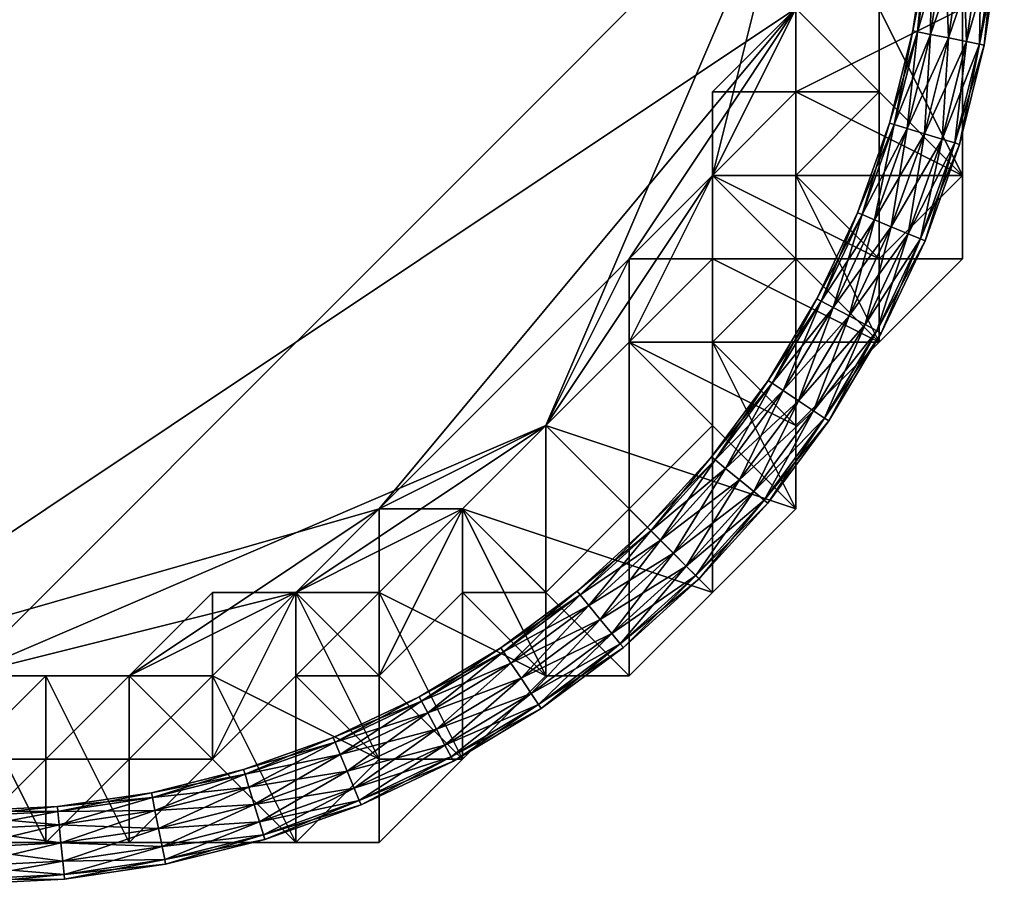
# Model space of a CAD drawing. Header units: millimetres. Extents: x -213362944 to -213361824, y -191479400 to -191477616.
# Tile 4 of 16: x -213362101 to -213361912, y -191479400 to -191479234. Entities that reach past the tile are written whole.
import ezdxf

# ---------------------------------------------------------------- set-up
doc = ezdxf.new("R2010")
doc.units = ezdxf.units.MM
doc.layers.add('005', color=7, linetype='Continuous', true_color=0xe499b8)

# ---------------------------------------------------------------- blocks, each defined once
blk = doc.blocks.new('Torus029')
at = {"color": 0}
mesh = blk.add_polyface(dxfattribs=at)
corners = [(200, 0), (198.1, -19.51, 3.5), (199.04, -19.6), (199.06, 0, 3.5), (195.55, -19.26, 6.06), (196.5, 0, 6.06), (192.07, -18.92, 7), (193, 0, 7), (188.59, -18.57, 6.06), (189.5, 0, 6.06), (186.04, -18.32, 3.5), (186.94, 0, 3.5), (185.1, -18.23, 0), (186, 0, 0), (186.04, -18.32, -3.5), (186.94, 0, -3.5), (188.59, -18.57, -6.06), (189.5, 0, -6.06), (192.07, -18.92, -7), (193, 0, -7), (195.55, -19.26, -6.06), (196.5, 0, -6.06), (198.1, -19.51, -3.5), (199.06, 0, -3.5), (195.24, -38.84, 3.5), (196.16, -39.02), (192.72, -38.34, 6.06), (189.29, -37.65, 7), (185.86, -36.97, 6.06), (183.35, -36.47, 3.5), (182.43, -36.29, 0), (183.35, -36.47, -3.5), (185.86, -36.97, -6.06), (189.29, -37.65, -7), (192.72, -38.34, -6.06), (195.24, -38.84, -3.5)]
mesh.append_faces([[corners[k] for k in face] for face in [(0, 1, 2), (3, 4, 1), (5, 6, 4), (7, 8, 6), (9, 10, 8), (11, 12, 10), (13, 14, 12), (15, 16, 14), (17, 18, 16), (19, 20, 18), (21, 22, 20), (23, 2, 22), (2, 24, 25), (1, 26, 24), (4, 27, 26), (6, 28, 27), (8, 29, 28), (10, 30, 29), (12, 31, 30), (14, 32, 31), (16, 33, 32), (18, 34, 33), (20, 35, 34), (22, 25, 35)]], dxfattribs={"vtx0": -1, "color": 0})
mesh.append_faces([[corners[k] for k in face] for face in [(0, 3, 1), (3, 5, 4), (5, 7, 6), (7, 9, 8), (9, 11, 10), (11, 13, 12), (13, 15, 14), (15, 17, 16), (17, 19, 18), (19, 21, 20), (21, 23, 22), (23, 0, 2), (2, 1, 24), (1, 4, 26), (4, 6, 27), (6, 8, 28), (8, 10, 29), (10, 12, 30), (12, 14, 31), (14, 16, 32), (16, 18, 33), (18, 20, 34), (20, 22, 35), (22, 2, 25)]], dxfattribs={"vtx2": -1, "color": 0})
mesh = blk.add_polyface(dxfattribs=at)
corners = [(196.16, -39.02), (190.49, -57.78, 3.5), (191.39, -58.06), (195.24, -38.84, 3.5), (188.04, -57.04, 6.06), (192.72, -38.34, 6.06), (184.69, -56.02, 7), (189.29, -37.65, 7), (181.34, -55.01, 6.06), (185.86, -36.97, 6.06), (178.89, -54.27, 3.5), (183.35, -36.47, 3.5), (177.99, -53.99, 0), (182.43, -36.29, 0), (178.89, -54.27, -3.5), (183.35, -36.47, -3.5), (181.34, -55.01, -6.06), (185.86, -36.97, -6.06), (184.69, -56.02, -7), (189.29, -37.65, -7), (188.04, -57.04, -6.06), (192.72, -38.34, -6.06), (190.49, -57.78, -3.5), (195.24, -38.84, -3.5), (183.91, -76.18, 3.5), (184.78, -76.54), (181.54, -75.2, 6.06), (178.31, -73.86, 7), (175.08, -72.52, 6.06), (172.71, -71.54, 3.5), (171.84, -71.18, 0), (172.71, -71.54, -3.5), (175.08, -72.52, -6.06), (178.31, -73.86, -7), (181.54, -75.2, -6.06), (183.91, -76.18, -3.5)]
mesh.append_faces([[corners[k] for k in face] for face in [(0, 1, 2), (3, 4, 1), (5, 6, 4), (7, 8, 6), (9, 10, 8), (11, 12, 10), (13, 14, 12), (15, 16, 14), (17, 18, 16), (19, 20, 18), (21, 22, 20), (23, 2, 22), (2, 24, 25), (1, 26, 24), (4, 27, 26), (6, 28, 27), (8, 29, 28), (10, 30, 29), (12, 31, 30), (14, 32, 31), (16, 33, 32), (18, 34, 33), (20, 35, 34), (22, 25, 35)]], dxfattribs={"vtx0": -1, "color": 0})
mesh.append_faces([[corners[k] for k in face] for face in [(0, 3, 1), (3, 5, 4), (5, 7, 6), (7, 9, 8), (9, 11, 10), (11, 13, 12), (13, 15, 14), (15, 17, 16), (17, 19, 18), (19, 21, 20), (21, 23, 22), (23, 0, 2), (2, 1, 24), (1, 4, 26), (4, 6, 27), (6, 8, 28), (8, 10, 29), (10, 12, 30), (12, 14, 31), (14, 16, 32), (16, 18, 33), (18, 20, 34), (20, 22, 35), (22, 2, 25)]], dxfattribs={"vtx2": -1, "color": 0})
mesh = blk.add_polyface(dxfattribs=at)
corners = [(184.78, -76.54), (175.56, -93.84, 3.5), (176.38, -94.28), (183.91, -76.18, 3.5), (173.3, -92.63, 6.06), (181.54, -75.2, 6.06), (170.21, -90.98, 7), (178.31, -73.86, 7), (167.12, -89.33, 6.06), (175.08, -72.52, 6.06), (164.86, -88.12, 3.5), (172.71, -71.54, 3.5), (164.04, -87.68, 0), (171.84, -71.18, 0), (164.86, -88.12, -3.5), (172.71, -71.54, -3.5), (167.12, -89.33, -6.06), (175.08, -72.52, -6.06), (170.21, -90.98, -7), (178.31, -73.86, -7), (173.3, -92.63, -6.06), (181.54, -75.2, -6.06), (175.56, -93.84, -3.5), (183.91, -76.18, -3.5), (165.51, -110.59, 3.5), (166.29, -111.11), (163.38, -109.17, 6.06), (160.47, -107.23, 7), (157.56, -105.28, 6.06), (155.43, -103.86, 3.5), (154.65, -103.34, 0), (155.43, -103.86, -3.5), (157.56, -105.28, -6.06), (160.47, -107.23, -7), (163.38, -109.17, -6.06), (165.51, -110.59, -3.5)]
mesh.append_faces([[corners[k] for k in face] for face in [(0, 1, 2), (3, 4, 1), (5, 6, 4), (7, 8, 6), (9, 10, 8), (11, 12, 10), (13, 14, 12), (15, 16, 14), (17, 18, 16), (19, 20, 18), (21, 22, 20), (23, 2, 22), (2, 24, 25), (1, 26, 24), (4, 27, 26), (6, 28, 27), (8, 29, 28), (10, 30, 29), (12, 31, 30), (14, 32, 31), (16, 33, 32), (18, 34, 33), (20, 35, 34), (22, 25, 35)]], dxfattribs={"vtx0": -1, "color": 0})
mesh.append_faces([[corners[k] for k in face] for face in [(0, 3, 1), (3, 5, 4), (5, 7, 6), (7, 9, 8), (9, 11, 10), (11, 13, 12), (13, 15, 14), (15, 17, 16), (17, 19, 18), (19, 21, 20), (21, 23, 22), (23, 0, 2), (2, 1, 24), (1, 4, 26), (4, 6, 27), (6, 8, 28), (8, 10, 29), (10, 12, 30), (12, 14, 31), (14, 16, 32), (16, 18, 33), (18, 20, 34), (20, 22, 35), (22, 2, 25)]], dxfattribs={"vtx2": -1, "color": 0})
mesh = blk.add_polyface(dxfattribs=at)
corners = [(166.29, -111.11), (153.88, -126.28, 3.5), (154.6, -126.88), (165.51, -110.59, 3.5), (151.9, -124.66, 6.06), (163.38, -109.17, 6.06), (149.19, -122.44, 7), (160.47, -107.23, 7), (146.49, -120.22, 6.06), (157.56, -105.28, 6.06), (144.5, -118.59, 3.5), (155.43, -103.86, 3.5), (143.78, -118, 0), (154.65, -103.34, 0), (144.5, -118.59, -3.5), (155.43, -103.86, -3.5), (146.49, -120.22, -6.06), (157.56, -105.28, -6.06), (149.19, -122.44, -7), (160.47, -107.23, -7), (151.9, -124.66, -6.06), (163.38, -109.17, -6.06), (153.88, -126.28, -3.5), (165.51, -110.59, -3.5), (140.76, -140.76, 3.5), (141.42, -141.42), (138.95, -138.95, 6.06), (136.47, -136.47, 7), (134, -134, 6.06), (132.18, -132.19, 3.5), (131.52, -131.52, 0), (132.18, -132.19, -3.5), (134, -134, -6.06), (136.47, -136.47, -7), (138.95, -138.95, -6.06), (140.76, -140.76, -3.5), (126.28, -153.88, 3.5), (126.88, -154.6)]
mesh.append_faces([[corners[k] for k in face] for face in [(0, 1, 2), (3, 4, 1), (5, 6, 4), (7, 8, 6), (9, 10, 8), (11, 12, 10), (13, 14, 12), (15, 16, 14), (17, 18, 16), (19, 20, 18), (21, 22, 20), (23, 2, 22), (2, 24, 25), (1, 26, 24), (4, 27, 26), (6, 28, 27), (8, 29, 28), (14, 32, 31), (16, 33, 32), (18, 34, 33), (20, 35, 34), (22, 25, 35)]], dxfattribs={"vtx0": -1, "color": 0})
mesh.append_faces([[corners[k] for k in face] for face in [(0, 3, 1), (3, 5, 4), (5, 7, 6), (7, 9, 8), (9, 11, 10), (11, 13, 12), (13, 15, 14), (15, 17, 16), (17, 19, 18), (19, 21, 20), (21, 23, 22), (23, 0, 2), (2, 1, 24), (1, 4, 26), (4, 6, 27), (6, 8, 28), (8, 10, 29), (10, 12, 30), (12, 14, 31), (14, 16, 32), (16, 18, 33), (18, 20, 34), (20, 22, 35), (22, 2, 25), (25, 24, 36), (35, 25, 37)]], dxfattribs={"vtx2": -1, "color": 0})
mesh = blk.add_polyface(dxfattribs=at)
corners = [(144.5, -118.59, 3.5), (131.52, -131.52, 0), (132.18, -132.19, 3.5), (143.78, -118, 0), (132.18, -132.19, -3.5), (141.42, -141.42), (126.28, -153.88, 3.5), (126.88, -154.6), (140.76, -140.76, 3.5), (124.66, -151.9, 6.06), (138.95, -138.95, 6.06), (122.44, -149.19, 7), (136.47, -136.47, 7), (120.22, -146.49, 6.06), (134, -134, 6.06), (118.59, -144.5, 3.5), (118, -143.78, 0), (118.59, -144.5, -3.5), (120.22, -146.49, -6.06), (134, -134, -6.06), (122.44, -149.19, -7), (136.47, -136.47, -7), (124.66, -151.9, -6.06), (138.95, -138.95, -6.06), (126.28, -153.88, -3.5), (140.76, -140.76, -3.5), (110.59, -165.51, 3.5), (111.11, -166.29), (109.17, -163.38, 6.06), (107.23, -160.47, 7), (105.28, -157.56, 6.06), (103.86, -155.43, 3.5), (103.34, -154.65, 0), (103.86, -155.43, -3.5), (105.28, -157.56, -6.06), (107.23, -160.47, -7), (109.17, -163.38, -6.06), (110.59, -165.51, -3.5)]
mesh.append_faces([[corners[k] for k in face] for face in [(0, 1, 2), (3, 4, 1), (5, 6, 7), (8, 9, 6), (10, 11, 9), (12, 13, 11), (14, 15, 13), (2, 16, 15), (1, 17, 16), (4, 18, 17), (19, 20, 18), (21, 22, 20), (23, 24, 22), (25, 7, 24), (7, 26, 27), (6, 28, 26), (9, 29, 28), (11, 30, 29), (13, 31, 30), (15, 32, 31), (16, 33, 32), (17, 34, 33), (18, 35, 34), (20, 36, 35), (22, 37, 36), (24, 27, 37)]], dxfattribs={"vtx0": -1, "color": 0})
mesh.append_faces([[corners[k] for k in face] for face in [(8, 10, 9), (10, 12, 11), (12, 14, 13), (14, 2, 15), (2, 1, 16), (1, 4, 17), (4, 19, 18), (19, 21, 20), (21, 23, 22), (23, 25, 24), (7, 6, 26), (6, 9, 28), (9, 11, 29), (11, 13, 30), (13, 15, 31), (15, 16, 32), (16, 17, 33), (17, 18, 34), (18, 20, 35), (20, 22, 36), (22, 24, 37), (24, 7, 27)]], dxfattribs={"vtx2": -1, "color": 0})
mesh = blk.add_polyface(dxfattribs=at)
corners = [(111.11, -166.29), (93.84, -175.56, 3.5), (94.28, -176.38), (110.59, -165.51, 3.5), (92.63, -173.3, 6.06), (109.17, -163.38, 6.06), (90.98, -170.21, 7), (107.23, -160.47, 7), (89.33, -167.12, 6.06), (105.28, -157.56, 6.06), (88.12, -164.86, 3.5), (103.86, -155.43, 3.5), (87.68, -164.04, 0), (103.34, -154.65, 0), (88.12, -164.86, -3.5), (103.86, -155.43, -3.5), (89.33, -167.12, -6.06), (105.28, -157.56, -6.06), (90.98, -170.21, -7), (107.23, -160.47, -7), (92.63, -173.3, -6.06), (109.17, -163.38, -6.06), (93.84, -175.56, -3.5), (110.59, -165.51, -3.5), (76.18, -183.91, 3.5), (76.54, -184.78), (75.2, -181.54, 6.06), (73.86, -178.31, 7), (72.52, -175.08, 6.06), (71.54, -172.71, 3.5), (71.18, -171.84, 0), (71.54, -172.71, -3.5), (72.52, -175.08, -6.06), (73.86, -178.31, -7), (75.2, -181.54, -6.06), (76.18, -183.91, -3.5)]
mesh.append_faces([[corners[k] for k in face] for face in [(0, 1, 2), (3, 4, 1), (5, 6, 4), (7, 8, 6), (9, 10, 8), (11, 12, 10), (13, 14, 12), (15, 16, 14), (17, 18, 16), (19, 20, 18), (21, 22, 20), (23, 2, 22), (2, 24, 25), (1, 26, 24), (4, 27, 26), (6, 28, 27), (8, 29, 28), (10, 30, 29), (12, 31, 30), (14, 32, 31), (16, 33, 32), (18, 34, 33), (20, 35, 34), (22, 25, 35)]], dxfattribs={"vtx0": -1, "color": 0})
mesh.append_faces([[corners[k] for k in face] for face in [(0, 3, 1), (3, 5, 4), (5, 7, 6), (7, 9, 8), (9, 11, 10), (11, 13, 12), (13, 15, 14), (15, 17, 16), (17, 19, 18), (19, 21, 20), (21, 23, 22), (23, 0, 2), (2, 1, 24), (1, 4, 26), (4, 6, 27), (6, 8, 28), (8, 10, 29), (10, 12, 30), (12, 14, 31), (14, 16, 32), (16, 18, 33), (18, 20, 34), (20, 22, 35), (22, 2, 25)]], dxfattribs={"vtx2": -1, "color": 0})
mesh = blk.add_polyface(dxfattribs=at)
corners = [(76.54, -184.78), (57.78, -190.49, 3.5), (58.06, -191.39), (76.18, -183.91, 3.5), (57.04, -188.04, 6.06), (75.2, -181.54, 6.06), (56.02, -184.69, 7), (73.86, -178.31, 7), (55.01, -181.34, 6.06), (72.52, -175.08, 6.06), (54.27, -178.89, 3.5), (71.54, -172.71, 3.5), (53.99, -177.99, 0), (71.18, -171.84, 0), (54.27, -178.89, -3.5), (71.54, -172.71, -3.5), (55.01, -181.34, -6.06), (72.52, -175.08, -6.06), (56.02, -184.69, -7), (73.86, -178.31, -7), (57.04, -188.04, -6.06), (75.2, -181.54, -6.06), (57.78, -190.49, -3.5), (76.18, -183.91, -3.5), (38.84, -195.24, 3.5), (39.02, -196.16), (38.34, -192.72, 6.06), (37.65, -189.29, 7), (36.97, -185.86, 6.06), (36.47, -183.35, 3.5), (36.29, -182.43, 0), (36.47, -183.35, -3.5), (36.97, -185.86, -6.06), (37.65, -189.29, -7), (38.34, -192.72, -6.06), (38.84, -195.24, -3.5)]
mesh.append_faces([[corners[k] for k in face] for face in [(0, 1, 2), (3, 4, 1), (5, 6, 4), (7, 8, 6), (9, 10, 8), (11, 12, 10), (13, 14, 12), (15, 16, 14), (17, 18, 16), (19, 20, 18), (21, 22, 20), (23, 2, 22), (2, 24, 25), (1, 26, 24), (4, 27, 26), (6, 28, 27), (8, 29, 28), (10, 30, 29), (12, 31, 30), (14, 32, 31), (16, 33, 32), (18, 34, 33), (20, 35, 34), (22, 25, 35)]], dxfattribs={"vtx0": -1, "color": 0})
mesh.append_faces([[corners[k] for k in face] for face in [(0, 3, 1), (3, 5, 4), (5, 7, 6), (7, 9, 8), (9, 11, 10), (11, 13, 12), (13, 15, 14), (15, 17, 16), (17, 19, 18), (19, 21, 20), (21, 23, 22), (23, 0, 2), (2, 1, 24), (1, 4, 26), (4, 6, 27), (6, 8, 28), (8, 10, 29), (10, 12, 30), (12, 14, 31), (14, 16, 32), (16, 18, 33), (18, 20, 34), (20, 22, 35), (22, 2, 25)]], dxfattribs={"vtx2": -1, "color": 0})
mesh = blk.add_polyface(dxfattribs=at)
corners = [(39.02, -196.16), (19.51, -198.1, 3.5), (19.6, -199.04), (38.84, -195.24, 3.5), (19.26, -195.55, 6.06), (38.34, -192.72, 6.06), (18.92, -192.07, 7), (37.65, -189.29, 7), (18.57, -188.59, 6.06), (36.97, -185.86, 6.06), (18.32, -186.04, 3.5), (36.47, -183.35, 3.5), (18.23, -185.1, 0), (36.29, -182.43, 0), (18.32, -186.04, -3.5), (36.47, -183.35, -3.5), (18.57, -188.59, -6.06), (36.97, -185.86, -6.06), (18.92, -192.07, -7), (37.65, -189.29, -7), (19.26, -195.55, -6.06), (38.34, -192.72, -6.06), (19.51, -198.1, -3.5), (38.84, -195.24, -3.5), (0, -199.06, 3.5), (0, -200), (0, -196.5, 6.06), (0, -193, 7), (0, -189.5, 6.06), (0, -186.94, 3.5), (0, -186, 0), (0, -186.94, -3.5), (0, -189.5, -6.06), (0, -193, -7), (0, -196.5, -6.06), (0, -199.06, -3.5)]
mesh.append_faces([[corners[k] for k in face] for face in [(0, 1, 2), (3, 4, 1), (5, 6, 4), (7, 8, 6), (9, 10, 8), (11, 12, 10), (13, 14, 12), (15, 16, 14), (17, 18, 16), (19, 20, 18), (21, 22, 20), (23, 2, 22), (2, 24, 25), (1, 26, 24), (4, 27, 26), (6, 28, 27), (8, 29, 28), (10, 30, 29), (12, 31, 30), (14, 32, 31), (16, 33, 32), (18, 34, 33), (20, 35, 34), (22, 25, 35)]], dxfattribs={"vtx0": -1, "color": 0})
mesh.append_faces([[corners[k] for k in face] for face in [(0, 3, 1), (3, 5, 4), (5, 7, 6), (7, 9, 8), (9, 11, 10), (11, 13, 12), (13, 15, 14), (15, 17, 16), (17, 19, 18), (19, 21, 20), (21, 23, 22), (23, 0, 2), (2, 1, 24), (1, 4, 26), (4, 6, 27), (6, 8, 28), (8, 10, 29), (10, 12, 30), (12, 14, 31), (14, 16, 32), (16, 18, 33), (18, 20, 34), (20, 22, 35), (22, 2, 25)]], dxfattribs={"vtx2": -1, "color": 0})

msp = doc.modelspace()

# ---------------------------------------------------------------- block references
at = {"layer": '005', "color": 18, "true_color": 0x000000, "rotation": 1.001791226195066e-05}
for p in [(-213362112, -191479200, 7), (-213362112, -191479200, 793)]:
    msp.add_blockref('Torus029', p, dxfattribs=at)

# ---------------------------------------------------------------- meshes
at = {"layer": '005', "color": 164, "true_color": 0x1c1cb1}
mesh = msp.add_polyface(dxfattribs=at)
corners = [(-213362144, -191479360, 600), (-213362160, -191479360, 600), (-213362176, -191479344, 600), (-213362112, -191479360, 600), (-213362192, -191479344, 600), (-213362208, -191479328, 600), (-213362224, -191479312, 600), (-213362272, -191479200, 600), (-213361952, -191479200, 600), (-213362192, -191479328, 652), (-213362192, -191479344, 652), (-213362176, -191479344, 652), (-213362160, -191479344, 652), (-213362144, -191479360, 652), (-213362240, -191479280, 652), (-213362272, -191479168, 652), (-213361952, -191479232, 652), (-213362208, -191479344, 999), (-213362192, -191479360, 999), (-213362192, -191479360, 803), (-213362192, -191479344, 800), (-213362176, -191479344, 800), (-213362192, -191479376, 800), (-213362160, -191479360, 799), (-213362176, -191479344, 799), (-213362176, -191479344, 601), (-213362160, -191479360, 601), (-213362192, -191479344, 799), (-213362192, -191479344, 601), (-213362208, -191479328, 601), (-213362208, -191479344, 802), (-213362192, -191479360, 802), (-213362192, -191479344, 802), (-213362176, -191479360, 802), (-213362176, -191479344, 802), (-213362160, -191479360, 802), (-213362208, -191479328, 801), (-213362192, -191479328, 801), (-213362192, -191479328, 653), (-213362192, -191479344, 801), (-213362192, -191479344, 653), (-213362176, -191479344, 801), (-213362176, -191479344, 653), (-213362160, -191479344, 801), (-213362160, -191479344, 653), (-213362144, -191479360, 801), (-213362144, -191479360, 653), (-213362192, -191479360, 1000), (-213362160, -191479360, 800), (-213362208, -191479328, 800), (-213362208, -191479328, 799), (-213362208, -191479328, 802), (-213362144, -191479360, 802), (-213362208, -191479328, 652), (-213362208, -191479328, 653), (-213362112, -191479360, 653), (-213362112, -191479360, 652), (-213362128, -191479360, 652)]
mesh.append_faces([[corners[k] for k in face] for face in [(3, 0, 2), (3, 2, 6), (3, 7, 8), (9, 11, 13), (14, 9, 13), (15, 13, 16)]], dxfattribs={"vtx0": -1, "vtx1": -1, "vtx2": -1, "color": 164})
mesh.append_faces([[corners[k] for k in face] for face in [(0, 1, 2), (2, 4, 5), (9, 10, 11), (11, 12, 13), (17, 18, 19), (20, 21, 22), (23, 24, 25), (25, 26, 23), (24, 27, 28), (28, 25, 24), (29, 28, 27), (30, 31, 32), (31, 33, 34), (34, 32, 31), (35, 34, 33), (36, 37, 38), (37, 39, 40), (40, 38, 37), (39, 41, 42), (42, 40, 39), (41, 43, 44), (44, 42, 41), (43, 45, 46), (46, 44, 43), (47, 18, 17), (19, 31, 30), (23, 48, 21), (21, 24, 23), (24, 21, 20), (20, 27, 24), (27, 20, 49), (49, 50, 27), (1, 26, 25), (25, 2, 1), (2, 25, 28), (28, 4, 2), (4, 28, 29), (29, 5, 4), (51, 37, 36), (37, 51, 32), (32, 39, 37), (39, 32, 34), (34, 41, 39), (41, 34, 35), (35, 43, 41), (43, 35, 52), (52, 45, 43), (53, 54, 38), (38, 9, 53), (9, 38, 40), (40, 10, 9), (10, 40, 42), (42, 11, 10), (11, 42, 44), (44, 12, 11), (12, 44, 46), (46, 13, 12), (55, 56, 57)]], dxfattribs={"vtx2": -1, "color": 164})
mesh = msp.add_polyface(dxfattribs=at)
corners = [(-213361952, -191479232, 600), (-213361968, -191479264, 600), (-213361952, -191479200, 600), (-213361952, -191479216, 600), (-213361920, -191479232, 801), (-213361920, -191479216, 801), (-213361920, -191479216, 999), (-213361920, -191479232, 999), (-213361920, -191479200, 801), (-213361920, -191479200, 999), (-213361952, -191479200, 652), (-213361952, -191479168, 652), (-213361952, -191479232, 652), (-213361952, -191479216, 652), (-213361920, -191479232, 1000), (-213361920, -191479216, 1000), (-213361936, -191479216, 1000), (-213361936, -191479232, 1000), (-213361920, -191479200, 1000), (-213361936, -191479200, 1000), (-213361936, -191479232, 999), (-213361936, -191479216, 999), (-213361936, -191479216, 803), (-213361936, -191479232, 803), (-213361936, -191479200, 999), (-213361936, -191479200, 803), (-213361920, -191479200, 800), (-213361920, -191479216, 800), (-213361952, -191479216, 800), (-213361952, -191479200, 800), (-213361920, -191479232, 800), (-213361952, -191479232, 800), (-213361952, -191479200, 799), (-213361952, -191479216, 799), (-213361952, -191479216, 601), (-213361952, -191479200, 601), (-213361952, -191479232, 799), (-213361952, -191479232, 601), (-213361936, -191479232, 802), (-213361936, -191479216, 802), (-213361952, -191479216, 802), (-213361952, -191479232, 802), (-213361936, -191479200, 802), (-213361952, -191479200, 802), (-213361952, -191479232, 801), (-213361952, -191479216, 801), (-213361952, -191479216, 653), (-213361952, -191479232, 653), (-213361952, -191479200, 801), (-213361952, -191479200, 653)]
mesh.append_faces([[corners[k] for k in face] for face in [(0, 1, 2), (10, 11, 12)]], dxfattribs={"vtx0": -1, "vtx1": -1, "vtx2": -1, "color": 164})
mesh.append_faces([[corners[k] for k in face] for face in [(3, 0, 2), (13, 10, 12)]], dxfattribs={"vtx1": -1, "color": 164})
mesh.append_faces([[corners[k] for k in face] for face in [(4, 5, 6), (6, 7, 4), (5, 8, 9), (9, 6, 5), (14, 15, 16), (16, 17, 14), (15, 18, 19), (19, 16, 15), (20, 21, 22), (22, 23, 20), (21, 24, 25), (25, 22, 21), (26, 27, 28), (28, 29, 26), (27, 30, 31), (31, 28, 27), (32, 33, 34), (34, 35, 32), (33, 36, 37), (37, 34, 33), (38, 39, 40), (40, 41, 38), (39, 42, 43), (43, 40, 39), (44, 45, 46), (46, 47, 44), (45, 48, 49), (49, 46, 45), (27, 5, 4), (4, 30, 27), (26, 8, 5), (5, 27, 26), (14, 7, 6), (6, 15, 14), (15, 6, 9), (9, 18, 15), (20, 17, 16), (16, 21, 20), (21, 16, 19), (19, 24, 21), (38, 23, 22), (22, 39, 38), (39, 22, 25), (25, 42, 39), (32, 29, 28), (28, 33, 32), (33, 28, 31), (31, 36, 33), (2, 35, 34), (34, 3, 2), (3, 34, 37), (37, 0, 3), (44, 41, 40), (40, 45, 44), (45, 40, 43), (43, 48, 45), (12, 47, 46), (46, 13, 12), (13, 46, 49), (49, 10, 13)]], dxfattribs={"vtx2": -1, "color": 164})
mesh = msp.add_polyface(dxfattribs=at)
corners = [(-213361984, -191479296, 600), (-213361984, -191479296, 600), (-213362000, -191479312, 600), (-213362016, -191479328, 600), (-213362016, -191479328, 600), (-213362032, -191479344, 600), (-213362048, -191479344, 600), (-213362112, -191479360, 600), (-213361952, -191479200, 600), (-213362048, -191479344, 652), (-213362032, -191479344, 652), (-213362032, -191479328, 652), (-213362016, -191479328, 652), (-213362000, -191479312, 652), (-213361984, -191479296, 652), (-213361984, -191479280, 652), (-213361952, -191479232, 652), (-213362000, -191479344, 999), (-213361984, -191479328, 999), (-213361984, -191479328, 803), (-213362000, -191479344, 803), (-213362016, -191479328, 800), (-213362000, -191479312, 800), (-213361968, -191479344, 800), (-213362016, -191479328, 800), (-213361984, -191479360, 800), (-213361984, -191479296, 799), (-213362000, -191479312, 799), (-213362000, -191479312, 601), (-213362016, -191479328, 799), (-213362016, -191479328, 601), (-213362016, -191479328, 799), (-213362016, -191479328, 601), (-213362032, -191479344, 799), (-213362032, -191479344, 601), (-213362016, -191479344, 802), (-213362000, -191479344, 802), (-213362016, -191479328, 802), (-213362016, -191479328, 802), (-213361984, -191479328, 802), (-213362000, -191479312, 802), (-213362032, -191479344, 801), (-213362032, -191479328, 801), (-213362032, -191479328, 653), (-213362032, -191479344, 653), (-213362016, -191479328, 801), (-213362016, -191479328, 653), (-213362000, -191479312, 801), (-213362000, -191479312, 653), (-213361984, -191479296, 653), (-213362000, -191479344, 1000), (-213361984, -191479328, 1000), (-213362032, -191479344, 800), (-213362032, -191479344, 802), (-213361984, -191479296, 802), (-213362048, -191479344, 653)]
mesh.append_faces([[corners[k] for k in face] for face in [(2, 4, 6), (2, 7, 8), (11, 13, 15), (11, 15, 16)]], dxfattribs={"vtx0": -1, "vtx1": -1, "vtx2": -1, "color": 164})
mesh.append_faces([[corners[k] for k in face] for face in [(0, 1, 2), (2, 3, 4), (4, 5, 6), (9, 10, 11), (11, 12, 13), (13, 14, 15), (17, 18, 19), (19, 20, 17), (21, 22, 23), (24, 21, 25), (26, 27, 28), (27, 29, 30), (30, 28, 27), (29, 31, 32), (32, 30, 29), (31, 33, 34), (34, 32, 31), (35, 36, 37), (37, 38, 35), (36, 39, 40), (40, 37, 36), (41, 42, 43), (43, 44, 41), (42, 45, 46), (46, 43, 42), (45, 47, 48), (48, 46, 45), (49, 48, 47), (17, 50, 51), (36, 20, 19), (22, 27, 26), (27, 22, 21), (21, 29, 27), (29, 21, 24), (24, 31, 29), (31, 24, 52), (52, 33, 31), (28, 2, 1), (2, 28, 30), (30, 3, 2), (3, 30, 32), (32, 4, 3), (4, 32, 34), (34, 5, 4), (41, 53, 38), (38, 42, 41), (42, 38, 37), (37, 45, 42), (45, 37, 40), (40, 47, 45), (47, 40, 54), (9, 55, 44), (44, 10, 9), (10, 44, 43), (43, 11, 10), (11, 43, 46), (46, 12, 11), (12, 46, 48), (48, 13, 12), (13, 48, 49)]], dxfattribs={"vtx2": -1, "color": 164})
mesh = msp.add_polyface(dxfattribs=at)
corners = [(-213361952, -191479232, 600), (-213361952, -191479248, 600), (-213361968, -191479264, 600), (-213362000, -191479312, 600), (-213361952, -191479200, 600), (-213361920, -191479264, 801), (-213361920, -191479232, 801), (-213361920, -191479232, 999), (-213361920, -191479264, 999), (-213361968, -191479264, 652), (-213361968, -191479248, 652), (-213361952, -191479232, 652), (-213361984, -191479280, 652), (-213361936, -191479280, 1000), (-213361920, -191479264, 1000), (-213361936, -191479248, 1000), (-213361952, -191479264, 1000), (-213361920, -191479232, 1000), (-213361936, -191479232, 1000), (-213361952, -191479264, 999), (-213361936, -191479248, 999), (-213361936, -191479248, 803), (-213361952, -191479264, 803), (-213361936, -191479232, 999), (-213361936, -191479232, 803), (-213361920, -191479232, 800), (-213361920, -191479264, 800), (-213361952, -191479248, 800), (-213361952, -191479232, 800), (-213361968, -191479264, 800), (-213361952, -191479232, 799), (-213361952, -191479248, 799), (-213361952, -191479248, 601), (-213361952, -191479232, 601), (-213361968, -191479264, 799), (-213361968, -191479264, 601), (-213361952, -191479264, 802), (-213361936, -191479248, 802), (-213361952, -191479248, 802), (-213361968, -191479264, 802), (-213361936, -191479232, 802), (-213361952, -191479232, 802), (-213361968, -191479264, 801), (-213361968, -191479248, 801), (-213361968, -191479248, 653), (-213361968, -191479264, 653), (-213361952, -191479232, 801), (-213361952, -191479232, 653), (-213361952, -191479280, 999), (-213361952, -191479280, 802), (-213361968, -191479280, 800), (-213361968, -191479280, 601), (-213361968, -191479280, 801), (-213361968, -191479280, 652)]
mesh.append_faces([[corners[k] for k in face] for face in [(2, 3, 4), (12, 9, 11)]], dxfattribs={"vtx0": -1, "vtx1": -1, "vtx2": -1, "color": 164})
mesh.append_faces([[corners[k] for k in face] for face in [(0, 1, 2), (5, 6, 7), (7, 8, 5), (9, 10, 11), (13, 14, 15), (15, 16, 13), (14, 17, 18), (18, 15, 14), (19, 20, 21), (21, 22, 19), (20, 23, 24), (24, 21, 20), (25, 26, 27), (27, 28, 25), (29, 27, 26), (30, 31, 32), (32, 33, 30), (31, 34, 35), (35, 32, 31), (36, 37, 38), (38, 39, 36), (37, 40, 41), (41, 38, 37), (42, 43, 44), (44, 45, 42), (43, 46, 47), (47, 44, 43), (25, 6, 5), (5, 26, 25), (8, 14, 13), (14, 8, 7), (7, 17, 14), (16, 19, 48), (19, 16, 15), (15, 20, 19), (20, 15, 18), (18, 23, 20), (22, 36, 49), (36, 22, 21), (21, 37, 36), (37, 21, 24), (24, 40, 37), (30, 28, 27), (27, 31, 30), (31, 27, 29), (29, 34, 31), (34, 29, 50), (0, 33, 32), (32, 1, 0), (1, 32, 35), (35, 2, 1), (2, 35, 51), (39, 42, 52), (42, 39, 38), (38, 43, 42), (43, 38, 41), (41, 46, 43), (45, 9, 53), (9, 45, 44), (44, 10, 9), (10, 44, 47), (47, 11, 10)]], dxfattribs={"vtx2": -1, "color": 164})
mesh = msp.add_polyface(dxfattribs=at)
corners = [(-213362048, -191479344, 600), (-213362064, -191479360, 600), (-213362080, -191479360, 600), (-213362096, -191479360, 600), (-213362112, -191479360, 600), (-213362000, -191479312, 600), (-213362112, -191479360, 652), (-213362096, -191479360, 652), (-213362080, -191479360, 652), (-213362144, -191479360, 652), (-213362064, -191479344, 652), (-213362048, -191479344, 652), (-213362032, -191479328, 652), (-213361952, -191479232, 652), (-213362032, -191479360, 803), (-213362048, -191479360, 803), (-213362048, -191479360, 999), (-213362064, -191479360, 800), (-213362048, -191479344, 800), (-213362032, -191479376, 800), (-213362032, -191479344, 799), (-213362048, -191479344, 799), (-213362048, -191479344, 601), (-213362064, -191479360, 799), (-213362064, -191479360, 601), (-213362080, -191479360, 799), (-213362080, -191479360, 601), (-213362096, -191479360, 799), (-213362096, -191479360, 601), (-213362112, -191479360, 799), (-213362112, -191479360, 601), (-213362064, -191479376, 802), (-213362048, -191479360, 802), (-213362048, -191479344, 802), (-213362064, -191479360, 802), (-213362112, -191479360, 801), (-213362096, -191479360, 801), (-213362096, -191479360, 653), (-213362112, -191479360, 653), (-213362080, -191479360, 801), (-213362080, -191479360, 653), (-213362064, -191479344, 801), (-213362064, -191479344, 653), (-213362048, -191479344, 801), (-213362048, -191479344, 653), (-213362080, -191479360, 800), (-213362096, -191479360, 800), (-213362112, -191479360, 800), (-213362112, -191479360, 802), (-213362096, -191479360, 802), (-213362080, -191479360, 802)]
mesh.append_faces([[corners[k] for k in face] for face in [(0, 2, 4), (5, 0, 4), (9, 6, 8), (8, 11, 12), (9, 8, 12), (9, 12, 13)]], dxfattribs={"vtx0": -1, "vtx1": -1, "vtx2": -1, "color": 164})
mesh.append_faces([[corners[k] for k in face] for face in [(0, 1, 2), (2, 3, 4), (6, 7, 8), (8, 10, 11), (14, 15, 16), (17, 18, 19), (20, 21, 22), (21, 23, 24), (24, 22, 21), (23, 25, 26), (26, 24, 23), (25, 27, 28), (28, 26, 25), (27, 29, 30), (30, 28, 27), (31, 32, 33), (33, 34, 31), (35, 36, 37), (37, 38, 35), (36, 39, 40), (40, 37, 36), (39, 41, 42), (42, 40, 39), (41, 43, 44), (44, 42, 41), (15, 32, 31), (21, 18, 17), (17, 23, 21), (23, 17, 45), (45, 25, 23), (25, 45, 46), (46, 27, 25), (27, 46, 47), (47, 29, 27), (0, 22, 24), (24, 1, 0), (1, 24, 26), (26, 2, 1), (2, 26, 28), (28, 3, 2), (3, 28, 30), (30, 4, 3), (35, 48, 49), (49, 36, 35), (36, 49, 50), (50, 39, 36), (39, 50, 34), (34, 41, 39), (41, 34, 33), (33, 43, 41), (6, 38, 37), (37, 7, 6), (7, 37, 40), (40, 8, 7), (8, 40, 42), (42, 10, 8), (10, 42, 44), (44, 11, 10)]], dxfattribs={"vtx2": -1, "color": 164})
mesh = msp.add_polyface(dxfattribs=at)
corners = [(-213361968, -191479264, 600), (-213361968, -191479280, 600), (-213361984, -191479296, 600), (-213362000, -191479312, 600), (-213361936, -191479296, 801), (-213361920, -191479280, 801), (-213361920, -191479280, 999), (-213361936, -191479296, 999), (-213361920, -191479264, 801), (-213361920, -191479264, 999), (-213361984, -191479280, 652), (-213361968, -191479280, 652), (-213361968, -191479264, 652), (-213361936, -191479296, 1000), (-213361936, -191479280, 1000), (-213361952, -191479264, 1000), (-213361952, -191479280, 1000), (-213361968, -191479296, 999), (-213361952, -191479280, 999), (-213361952, -191479280, 803), (-213361968, -191479296, 803), (-213361952, -191479264, 999), (-213361952, -191479264, 803), (-213361920, -191479264, 800), (-213361936, -191479280, 800), (-213361968, -191479264, 800), (-213361936, -191479296, 800), (-213361968, -191479280, 800), (-213361984, -191479296, 800), (-213361968, -191479264, 799), (-213361968, -191479280, 799), (-213361968, -191479280, 601), (-213361968, -191479264, 601), (-213361984, -191479296, 799), (-213361984, -191479296, 601), (-213361968, -191479296, 802), (-213361952, -191479280, 802), (-213361968, -191479280, 802), (-213361984, -191479296, 802), (-213361952, -191479264, 802), (-213361968, -191479264, 802), (-213361984, -191479296, 801), (-213361984, -191479280, 801), (-213361984, -191479280, 653), (-213361984, -191479296, 653), (-213361968, -191479280, 801), (-213361968, -191479280, 653), (-213361968, -191479264, 801), (-213361968, -191479264, 653), (-213361968, -191479296, 1000), (-213361984, -191479296, 800), (-213361984, -191479296, 799), (-213361984, -191479296, 601), (-213361984, -191479296, 600), (-213361984, -191479296, 802), (-213361984, -191479296, 652)]
mesh.append_faces([[corners[k] for k in face] for face in [(0, 2, 3)]], dxfattribs={"vtx0": -1, "vtx1": -1, "vtx2": -1, "color": 164})
mesh.append_faces([[corners[k] for k in face] for face in [(0, 1, 2), (4, 5, 6), (6, 7, 4), (5, 8, 9), (9, 6, 5), (10, 11, 12), (13, 14, 15), (15, 16, 13), (17, 18, 19), (19, 20, 17), (18, 21, 22), (22, 19, 18), (23, 24, 25), (24, 26, 27), (27, 25, 24), (28, 27, 26), (29, 30, 31), (31, 32, 29), (30, 33, 34), (34, 31, 30), (35, 36, 37), (37, 38, 35), (36, 39, 40), (40, 37, 36), (41, 42, 43), (43, 44, 41), (42, 45, 46), (46, 43, 42), (45, 47, 48), (48, 46, 45), (24, 5, 4), (4, 26, 24), (23, 8, 5), (5, 24, 23), (13, 7, 6), (6, 14, 13), (14, 6, 9), (17, 49, 16), (16, 18, 17), (18, 16, 15), (35, 20, 19), (19, 36, 35), (36, 19, 22), (27, 30, 29), (30, 27, 28), (28, 33, 30), (33, 28, 50), (50, 51, 33), (31, 1, 0), (1, 31, 34), (34, 2, 1), (2, 34, 52), (52, 53, 2), (41, 54, 38), (38, 42, 41), (42, 38, 37), (37, 45, 42), (45, 37, 40), (55, 44, 43), (43, 10, 55), (10, 43, 46), (46, 11, 10), (11, 46, 48)]], dxfattribs={"vtx2": -1, "color": 164})
mesh = msp.add_polyface(dxfattribs=at)
corners = [(-213361984, -191479360, 801), (-213361968, -191479344, 801), (-213361968, -191479344, 999), (-213361984, -191479360, 999), (-213361952, -191479328, 801), (-213361952, -191479328, 999), (-213361952, -191479312, 801), (-213361952, -191479312, 999), (-213361936, -191479296, 801), (-213361936, -191479296, 999), (-213361984, -191479360, 1000), (-213361968, -191479344, 1000), (-213361984, -191479328, 1000), (-213361952, -191479328, 1000), (-213361968, -191479312, 1000), (-213361952, -191479312, 1000), (-213361968, -191479296, 1000), (-213361936, -191479296, 1000), (-213361952, -191479280, 1000), (-213361984, -191479328, 999), (-213361968, -191479312, 999), (-213361968, -191479312, 803), (-213361984, -191479328, 803), (-213361968, -191479296, 999), (-213361968, -191479296, 803), (-213361936, -191479296, 800), (-213361952, -191479312, 800), (-213361984, -191479296, 800), (-213361952, -191479328, 800), (-213361984, -191479296, 800), (-213361968, -191479344, 800), (-213362000, -191479312, 800), (-213361984, -191479296, 799), (-213361984, -191479296, 799), (-213361984, -191479296, 601), (-213361984, -191479296, 601), (-213362000, -191479312, 601), (-213361984, -191479328, 802), (-213361968, -191479312, 802), (-213361984, -191479296, 802), (-213362000, -191479312, 802), (-213361968, -191479296, 802), (-213361984, -191479296, 802), (-213362000, -191479312, 801), (-213361984, -191479296, 801), (-213361984, -191479296, 653), (-213361984, -191479360, 800), (-213362000, -191479360, 801), (-213362000, -191479360, 1000), (-213362000, -191479344, 999), (-213362000, -191479344, 802), (-213361984, -191479296, 600), (-213361984, -191479296, 652), (-213362000, -191479312, 652)]
mesh.append_faces([[corners[k] for k in face] for face in [(0, 1, 2), (2, 3, 0), (1, 4, 5), (5, 2, 1), (4, 6, 7), (7, 5, 4), (6, 8, 9), (9, 7, 6), (10, 11, 12), (11, 13, 14), (14, 12, 11), (13, 15, 16), (16, 14, 13), (15, 17, 18), (18, 16, 15), (19, 20, 21), (21, 22, 19), (20, 23, 24), (24, 21, 20), (25, 26, 27), (26, 28, 29), (29, 27, 26), (28, 30, 31), (31, 29, 28), (32, 33, 34), (34, 35, 32), (36, 34, 33), (37, 38, 39), (39, 40, 37), (38, 41, 42), (42, 39, 38), (43, 44, 45), (46, 0, 47), (30, 1, 0), (0, 46, 30), (28, 4, 1), (1, 30, 28), (26, 6, 4), (4, 28, 26), (25, 8, 6), (6, 26, 25), (3, 10, 48), (10, 3, 2), (2, 11, 10), (11, 2, 5), (5, 13, 11), (13, 5, 7), (7, 15, 13), (15, 7, 9), (9, 17, 15), (12, 19, 49), (19, 12, 14), (14, 20, 19), (20, 14, 16), (16, 23, 20), (22, 37, 50), (37, 22, 21), (21, 38, 37), (38, 21, 24), (24, 41, 38), (33, 29, 31), (51, 34, 36), (39, 44, 43), (45, 52, 53)]], dxfattribs={"vtx2": -1, "color": 164})
mesh = msp.add_polyface(dxfattribs=at)
corners = [(-213362048, -191479392, 801), (-213362032, -191479392, 801), (-213362032, -191479392, 999), (-213362016, -191479376, 801), (-213362016, -191479376, 999), (-213362000, -191479360, 801), (-213362000, -191479360, 999), (-213361984, -191479360, 801), (-213361984, -191479360, 999), (-213362032, -191479376, 1000), (-213362016, -191479376, 1000), (-213362032, -191479360, 1000), (-213362048, -191479360, 1000), (-213362000, -191479360, 1000), (-213362016, -191479344, 1000), (-213361984, -191479360, 1000), (-213362000, -191479344, 1000), (-213361984, -191479328, 1000), (-213362048, -191479360, 999), (-213362032, -191479360, 999), (-213362032, -191479360, 803), (-213362016, -191479344, 999), (-213362016, -191479344, 803), (-213362000, -191479344, 999), (-213362000, -191479344, 803), (-213361968, -191479344, 800), (-213361984, -191479360, 800), (-213362016, -191479328, 800), (-213362000, -191479360, 800), (-213362016, -191479328, 800), (-213362016, -191479376, 800), (-213362032, -191479344, 800), (-213362032, -191479376, 800), (-213362048, -191479344, 800), (-213362048, -191479344, 601), (-213362032, -191479344, 601), (-213362032, -191479344, 799), (-213362048, -191479360, 802), (-213362032, -191479360, 802), (-213362032, -191479344, 802), (-213362048, -191479344, 802), (-213362016, -191479344, 802), (-213362016, -191479328, 802), (-213362048, -191479344, 801), (-213362032, -191479344, 801), (-213362032, -191479344, 653), (-213362048, -191479344, 653), (-213362048, -191479392, 800), (-213362048, -191479392, 1000), (-213362048, -191479392, 999), (-213362048, -191479360, 803), (-213362000, -191479344, 802), (-213362048, -191479344, 799), (-213362032, -191479344, 600), (-213362048, -191479344, 600)]
mesh.append_faces([[corners[k] for k in face] for face in [(0, 1, 2), (1, 3, 4), (4, 2, 1), (3, 5, 6), (6, 4, 3), (5, 7, 8), (8, 6, 5), (9, 10, 11), (11, 12, 9), (10, 13, 14), (14, 11, 10), (13, 15, 16), (16, 14, 13), (17, 16, 15), (18, 19, 20), (19, 21, 22), (22, 20, 19), (21, 23, 24), (24, 22, 21), (25, 26, 27), (26, 28, 29), (28, 30, 31), (31, 29, 28), (30, 32, 33), (33, 31, 30), (34, 35, 36), (37, 38, 39), (39, 40, 37), (38, 41, 42), (42, 39, 38), (43, 44, 45), (45, 46, 43), (32, 1, 0), (0, 47, 32), (30, 3, 1), (1, 32, 30), (28, 5, 3), (3, 30, 28), (5, 28, 26), (48, 49, 2), (2, 9, 48), (9, 2, 4), (4, 10, 9), (10, 4, 6), (6, 13, 10), (13, 6, 8), (18, 12, 11), (11, 19, 18), (19, 11, 14), (14, 21, 19), (21, 14, 16), (16, 23, 21), (37, 50, 20), (20, 38, 37), (38, 20, 22), (22, 41, 38), (41, 22, 24), (24, 51, 41), (36, 31, 33), (33, 52, 36), (53, 35, 34), (34, 54, 53), (43, 40, 39), (39, 44, 43)]], dxfattribs={"vtx2": -1, "color": 164})
mesh = msp.add_polyface(dxfattribs=at)
corners = [(-213362112, -191479392, 801), (-213362096, -191479392, 801), (-213362096, -191479392, 999), (-213362112, -191479392, 999), (-213362080, -191479392, 801), (-213362080, -191479392, 999), (-213362048, -191479392, 801), (-213362048, -191479392, 999), (-213362032, -191479392, 999), (-213362112, -191479392, 1000), (-213362096, -191479392, 1000), (-213362096, -191479376, 1000), (-213362112, -191479376, 1000), (-213362080, -191479392, 1000), (-213362080, -191479376, 1000), (-213362048, -191479392, 1000), (-213362064, -191479376, 1000), (-213362032, -191479376, 1000), (-213362048, -191479360, 1000), (-213362112, -191479376, 999), (-213362096, -191479376, 999), (-213362096, -191479376, 803), (-213362112, -191479376, 803), (-213362080, -191479376, 999), (-213362080, -191479376, 803), (-213362064, -191479376, 999), (-213362064, -191479376, 803), (-213362048, -191479360, 999), (-213362048, -191479360, 803), (-213362032, -191479376, 800), (-213362048, -191479392, 800), (-213362064, -191479360, 800), (-213362080, -191479392, 800), (-213362080, -191479360, 800), (-213362096, -191479392, 800), (-213362096, -191479360, 800), (-213362112, -191479392, 800), (-213362112, -191479360, 800), (-213362112, -191479376, 802), (-213362096, -191479376, 802), (-213362096, -191479360, 802), (-213362112, -191479360, 802), (-213362080, -191479376, 802), (-213362080, -191479360, 802), (-213362064, -191479376, 802), (-213362064, -191479360, 802)]
mesh.append_faces([[corners[k] for k in face] for face in [(0, 1, 2), (2, 3, 0), (1, 4, 5), (5, 2, 1), (4, 6, 7), (7, 5, 4), (8, 7, 6), (9, 10, 11), (11, 12, 9), (10, 13, 14), (14, 11, 10), (13, 15, 16), (16, 14, 13), (15, 17, 18), (18, 16, 15), (19, 20, 21), (21, 22, 19), (20, 23, 24), (24, 21, 20), (23, 25, 26), (26, 24, 23), (25, 27, 28), (28, 26, 25), (29, 30, 31), (30, 32, 33), (33, 31, 30), (32, 34, 35), (35, 33, 32), (34, 36, 37), (37, 35, 34), (38, 39, 40), (40, 41, 38), (39, 42, 43), (43, 40, 39), (42, 44, 45), (45, 43, 42), (34, 1, 0), (0, 36, 34), (32, 4, 1), (1, 34, 32), (30, 6, 4), (4, 32, 30), (9, 3, 2), (2, 10, 9), (10, 2, 5), (5, 13, 10), (13, 5, 7), (7, 15, 13), (19, 12, 11), (11, 20, 19), (20, 11, 14), (14, 23, 20), (23, 14, 16), (16, 25, 23), (25, 16, 18), (18, 27, 25), (38, 22, 21), (21, 39, 38), (39, 21, 24), (24, 42, 39), (42, 24, 26), (26, 44, 42), (44, 26, 28)]], dxfattribs={"vtx2": -1, "color": 164})

doc.saveas('drawing.dxf')
